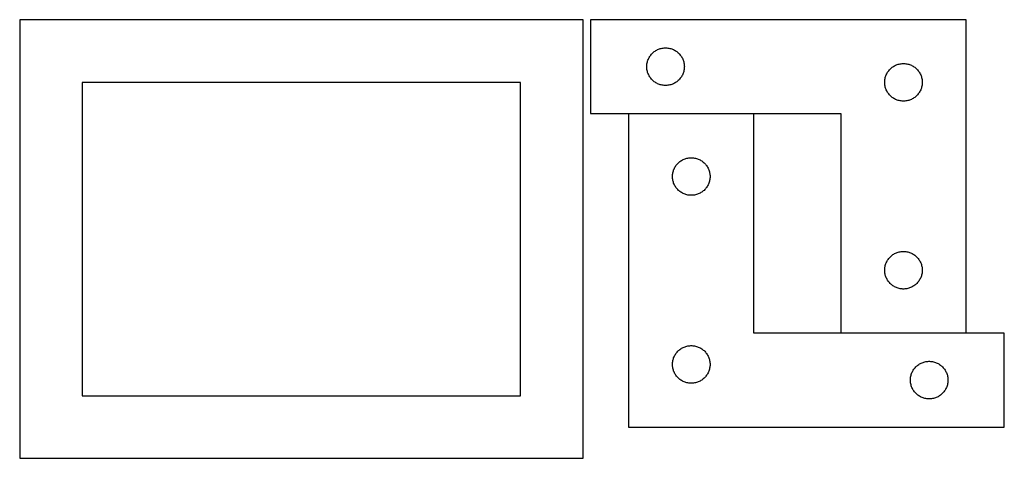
# Model space of a CAD drawing. Header units: millimetres. Extents: x 7 to 1493, y 7 to 2993.
# Tile 15 of 15: x 707 to 1493, y 2642 to 2992. Entities that reach past the tile are written whole.
import ezdxf

# ---------------------------------------------------------------- set-up
doc = ezdxf.new("R2010")
doc.units = ezdxf.units.MM
doc.layers.add('CUT', color=7, linetype='CONTINUOUS', true_color=0x000000)

msp = doc.modelspace()

# ---------------------------------------------------------------- linework, layer by layer
at = {"layer": 'CUT'}
for p, q in [((1157.168045, 2991.990768), (707.168045, 2991.990768)), ((707.168045, 2991.990768), (707.168045, 2641.990768)), ((1157.168045, 2641.990768), (1157.168045, 2991.990768)), ((1462.921426, 2992.140204), (1162.921426, 2992.140204)), ((1162.921426, 2992.140204), (1162.921426, 2917.140204)), ((1462.921426, 2742.140204), (1462.921426, 2992.140204)), ((1211.159629, 2963.949347), (1211.654448, 2964.542486)), ((1211.654448, 2964.542486), (1212.179144, 2965.109367)), ((1212.179144, 2965.109367), (1212.732326, 2965.648485)), ((1212.732326, 2965.648485), (1213.312529, 2966.158411)), ((1213.312529, 2966.158411), (1213.918212, 2966.637793)), ((1213.918212, 2966.637793), (1214.547771, 2967.08536)), ((1214.547771, 2967.08536), (1215.199534, 2967.499924)), ((1215.199534, 2967.499924), (1215.871775, 2967.880386)), ((1215.871775, 2967.880386), (1216.562711, 2968.225738)), ((1216.562711, 2968.225738), (1217.270508, 2968.535064)), ((1217.270508, 2968.535064), (1217.993291, 2968.807543)), ((1217.993291, 2968.807543), (1218.729142, 2969.042452)), ((1218.729142, 2969.042452), (1219.47611, 2969.23917)), ((1219.47611, 2969.23917), (1220.232215, 2969.397174)), ((1220.232215, 2969.397174), (1220.995451, 2969.516044)), ((1220.995451, 2969.516044), (1221.763795, 2969.595467)), ((1221.763795, 2969.595467), (1222.535208, 2969.635231)), ((1222.535208, 2969.635231), (1223.307645, 2969.635231)), ((1223.307645, 2969.635231), (1224.079058, 2969.595467)), ((1224.079058, 2969.595467), (1224.847402, 2969.516044)), ((1224.847402, 2969.516044), (1225.610638, 2969.397174)), ((1225.610638, 2969.397174), (1226.366743, 2969.23917)), ((1226.366743, 2969.23917), (1227.113711, 2969.042452)), ((1227.113711, 2969.042452), (1227.849562, 2968.807543)), ((1227.849562, 2968.807543), (1228.572345, 2968.535064)), ((1228.572345, 2968.535064), (1229.280142, 2968.225738)), ((1229.280142, 2968.225738), (1229.971078, 2967.880386)), ((1229.971078, 2967.880386), (1230.643319, 2967.499924)), ((1230.643319, 2967.499924), (1231.295082, 2967.08536)), ((1231.295082, 2967.08536), (1231.924641, 2966.637793)), ((1231.924641, 2966.637793), (1232.530324, 2966.158411)), ((1232.530324, 2966.158411), (1233.110527, 2965.648485)), ((1233.110527, 2965.648485), (1233.663709, 2965.109367)), ((1233.663709, 2965.109367), (1234.188405, 2964.542486)), ((1234.188405, 2964.542486), (1234.683224, 2963.949347)), ((1208.000928, 2956.182519), (1208.100108, 2956.948563)), ((1208.100108, 2956.948563), (1208.238591, 2957.708485)), ((1208.238591, 2957.708485), (1208.416011, 2958.460271)), ((1208.416011, 2958.460271), (1208.631896, 2959.201927)), ((1208.631896, 2959.201927), (1208.885674, 2959.931486)), ((1208.885674, 2959.931486), (1209.176673, 2960.647013)), ((1209.176673, 2960.647013), (1209.50412, 2961.346611)), ((1209.50412, 2961.346611), (1209.867148, 2962.028425)), ((1209.867148, 2962.028425), (1210.264793, 2962.690647)), ((1210.264793, 2962.690647), (1210.696001, 2963.331521)), ((1210.696001, 2963.331521), (1211.159629, 2963.949347)), ((1234.683224, 2963.949347), (1235.146852, 2963.331521)), ((1235.146852, 2963.331521), (1235.57806, 2962.690647)), ((1235.57806, 2962.690647), (1235.975705, 2962.028425)), ((1235.975705, 2962.028425), (1236.338733, 2961.346611)), ((1236.338733, 2961.346611), (1236.66618, 2960.647013)), ((1236.66618, 2960.647013), (1236.957179, 2959.931486)), ((1236.957179, 2959.931486), (1237.210957, 2959.201927)), ((1237.210957, 2959.201927), (1237.426842, 2958.460271)), ((1237.426842, 2958.460271), (1237.604262, 2957.708485)), ((1237.604262, 2957.708485), (1237.742745, 2956.948563)), ((1237.742745, 2956.948563), (1237.841925, 2956.182519)), ((1407.993291, 2956.307543), (1408.729142, 2956.542452)), ((1408.729142, 2956.542452), (1409.47611, 2956.73917)), ((1409.47611, 2956.73917), (1410.232215, 2956.897174)), ((1410.232215, 2956.897174), (1410.995451, 2957.016044)), ((1410.995451, 2957.016044), (1411.763795, 2957.095467)), ((1411.763795, 2957.095467), (1412.535208, 2957.135231)), ((1412.535208, 2957.135231), (1413.307645, 2957.135231)), ((1413.307645, 2957.135231), (1414.079058, 2957.095467)), ((1414.079058, 2957.095467), (1414.847402, 2957.016044)), ((1414.847402, 2957.016044), (1415.610638, 2956.897174)), ((1415.610638, 2956.897174), (1416.366743, 2956.73917)), ((1416.366743, 2956.73917), (1417.113711, 2956.542452)), ((1417.113711, 2956.542452), (1417.849562, 2956.307543)), ((1207.921426, 2954.640204), (1207.941315, 2955.412386)), ((1207.941315, 2953.868023), (1207.921426, 2954.640204)), ((1207.941315, 2955.412386), (1208.000928, 2956.182519)), ((1208.000928, 2953.097889), (1207.941315, 2953.868023)), ((1208.100108, 2952.331846), (1208.000928, 2953.097889)), ((1208.238591, 2951.571923), (1208.100108, 2952.331846)), ((1208.416011, 2950.820138), (1208.238591, 2951.571923)), ((1208.631896, 2950.078482), (1208.416011, 2950.820138)), ((1208.885674, 2949.348923), (1208.631896, 2950.078482)), ((1209.176673, 2948.633396), (1208.885674, 2949.348923)), ((1209.50412, 2947.933797), (1209.176673, 2948.633396)), ((1236.66618, 2948.633396), (1236.338733, 2947.933797)), ((1236.957179, 2949.348923), (1236.66618, 2948.633396)), ((1237.210957, 2950.078482), (1236.957179, 2949.348923)), ((1237.426842, 2950.820138), (1237.210957, 2950.078482)), ((1237.604262, 2951.571923), (1237.426842, 2950.820138)), ((1237.742745, 2952.331846), (1237.604262, 2951.571923)), ((1237.841925, 2953.097889), (1237.742745, 2952.331846)), ((1237.841925, 2956.182519), (1237.901538, 2955.412386)), ((1237.901538, 2953.868023), (1237.841925, 2953.097889)), ((1237.901538, 2955.412386), (1237.921426, 2954.640204)), ((1237.921426, 2954.640204), (1237.901538, 2953.868023)), ((1399.176673, 2948.147013), (1399.50412, 2948.846611)), ((1399.50412, 2948.846611), (1399.867148, 2949.528425)), ((1399.867148, 2949.528425), (1400.264793, 2950.190647)), ((1400.264793, 2950.190647), (1400.696001, 2950.831521)), ((1400.696001, 2950.831521), (1401.159629, 2951.449347)), ((1401.159629, 2951.449347), (1401.654448, 2952.042486)), ((1401.654448, 2952.042486), (1402.179144, 2952.609367)), ((1402.179144, 2952.609367), (1402.732326, 2953.148485)), ((1402.732326, 2953.148485), (1403.312529, 2953.658411)), ((1403.312529, 2953.658411), (1403.918212, 2954.137793)), ((1403.918212, 2954.137793), (1404.547771, 2954.58536)), ((1404.547771, 2954.58536), (1405.199534, 2954.999924)), ((1405.199534, 2954.999924), (1405.871775, 2955.380386)), ((1405.871775, 2955.380386), (1406.562711, 2955.725738)), ((1406.562711, 2955.725738), (1407.270508, 2956.035064)), ((1407.270508, 2956.035064), (1407.993291, 2956.307543)), ((1417.849562, 2956.307543), (1418.572345, 2956.035064)), ((1418.572345, 2956.035064), (1419.280142, 2955.725738)), ((1419.280142, 2955.725738), (1419.971078, 2955.380386)), ((1419.971078, 2955.380386), (1420.643319, 2954.999924)), ((1420.643319, 2954.999924), (1421.295082, 2954.58536)), ((1421.295082, 2954.58536), (1421.924641, 2954.137793)), ((1421.924641, 2954.137793), (1422.530324, 2953.658411)), ((1422.530324, 2953.658411), (1423.110527, 2953.148485)), ((1423.110527, 2953.148485), (1423.663709, 2952.609367)), ((1423.663709, 2952.609367), (1424.188405, 2952.042486)), ((1424.188405, 2952.042486), (1424.683224, 2951.449347)), ((1424.683224, 2951.449347), (1425.146852, 2950.831521)), ((1425.146852, 2950.831521), (1425.57806, 2950.190647)), ((1425.57806, 2950.190647), (1425.975705, 2949.528425)), ((1425.975705, 2949.528425), (1426.338733, 2948.846611)), ((1426.338733, 2948.846611), (1426.66618, 2948.147013)), ((1107.168045, 2941.990768), (757.168045, 2941.990768)), ((757.168045, 2941.990768), (757.168045, 2691.990768)), ((1107.168045, 2691.990768), (1107.168045, 2941.990768)), ((1209.867148, 2947.251983), (1209.50412, 2947.933797)), ((1210.264793, 2946.589761), (1209.867148, 2947.251983)), ((1210.696001, 2945.948888), (1210.264793, 2946.589761)), ((1211.159629, 2945.331062), (1210.696001, 2945.948888)), ((1211.654448, 2944.737923), (1211.159629, 2945.331062)), ((1212.179144, 2944.171042), (1211.654448, 2944.737923)), ((1212.732326, 2943.631924), (1212.179144, 2944.171042)), ((1213.312529, 2943.121998), (1212.732326, 2943.631924)), ((1213.918212, 2942.642616), (1213.312529, 2943.121998)), ((1214.547771, 2942.195049), (1213.918212, 2942.642616)), ((1215.199534, 2941.780485), (1214.547771, 2942.195049)), ((1215.871775, 2941.400022), (1215.199534, 2941.780485)), ((1216.562711, 2941.05467), (1215.871775, 2941.400022)), ((1217.270508, 2940.745345), (1216.562711, 2941.05467)), ((1217.993291, 2940.472866), (1217.270508, 2940.745345)), ((1228.572345, 2940.745345), (1227.849562, 2940.472866)), ((1229.280142, 2941.05467), (1228.572345, 2940.745345)), ((1229.971078, 2941.400022), (1229.280142, 2941.05467)), ((1230.643319, 2941.780485), (1229.971078, 2941.400022)), ((1231.295082, 2942.195049), (1230.643319, 2941.780485)), ((1231.924641, 2942.642616), (1231.295082, 2942.195049)), ((1232.530324, 2943.121998), (1231.924641, 2942.642616)), ((1233.110527, 2943.631924), (1232.530324, 2943.121998)), ((1233.663709, 2944.171042), (1233.110527, 2943.631924)), ((1234.188405, 2944.737923), (1233.663709, 2944.171042)), ((1234.683224, 2945.331062), (1234.188405, 2944.737923)), ((1235.146852, 2945.948888), (1234.683224, 2945.331062)), ((1235.57806, 2946.589761), (1235.146852, 2945.948888)), ((1235.975705, 2947.251983), (1235.57806, 2946.589761)), ((1236.338733, 2947.933797), (1235.975705, 2947.251983)), ((1397.921426, 2942.140204), (1397.941315, 2942.912386)), ((1397.941315, 2941.368023), (1397.921426, 2942.140204)), ((1397.941315, 2942.912386), (1398.000928, 2943.682519)), ((1398.000928, 2940.597889), (1397.941315, 2941.368023)), ((1398.000928, 2943.682519), (1398.100108, 2944.448563)), ((1398.100108, 2944.448563), (1398.238591, 2945.208485)), ((1398.238591, 2945.208485), (1398.416011, 2945.960271)), ((1398.416011, 2945.960271), (1398.631896, 2946.701927)), ((1398.631896, 2946.701927), (1398.885674, 2947.431486)), ((1398.885674, 2947.431486), (1399.176673, 2948.147013)), ((1426.66618, 2948.147013), (1426.957179, 2947.431486)), ((1426.957179, 2947.431486), (1427.210957, 2946.701927)), ((1427.210957, 2946.701927), (1427.426842, 2945.960271)), ((1427.426842, 2945.960271), (1427.604262, 2945.208485)), ((1427.604262, 2945.208485), (1427.742745, 2944.448563)), ((1427.742745, 2944.448563), (1427.841925, 2943.682519)), ((1427.841925, 2943.682519), (1427.901538, 2942.912386)), ((1427.901538, 2941.368023), (1427.841925, 2940.597889)), ((1427.901538, 2942.912386), (1427.921426, 2942.140204)), ((1427.921426, 2942.140204), (1427.901538, 2941.368023)), ((1218.729142, 2940.237956), (1217.993291, 2940.472866)), ((1219.47611, 2940.041239), (1218.729142, 2940.237956)), ((1220.232215, 2939.883235), (1219.47611, 2940.041239)), ((1220.995451, 2939.764364), (1220.232215, 2939.883235)), ((1221.763795, 2939.684941), (1220.995451, 2939.764364)), ((1222.535208, 2939.645177), (1221.763795, 2939.684941)), ((1223.307645, 2939.645177), (1222.535208, 2939.645177)), ((1224.079058, 2939.684941), (1223.307645, 2939.645177)), ((1224.847402, 2939.764364), (1224.079058, 2939.684941)), ((1225.610638, 2939.883235), (1224.847402, 2939.764364)), ((1226.366743, 2940.041239), (1225.610638, 2939.883235)), ((1227.113711, 2940.237956), (1226.366743, 2940.041239)), ((1227.849562, 2940.472866), (1227.113711, 2940.237956)), ((1398.100108, 2939.831846), (1398.000928, 2940.597889)), ((1398.238591, 2939.071923), (1398.100108, 2939.831846)), ((1398.416011, 2938.320138), (1398.238591, 2939.071923)), ((1398.631896, 2937.578482), (1398.416011, 2938.320138)), ((1398.885674, 2936.848923), (1398.631896, 2937.578482)), ((1399.176673, 2936.133396), (1398.885674, 2936.848923)), ((1399.50412, 2935.433797), (1399.176673, 2936.133396)), ((1399.867148, 2934.751983), (1399.50412, 2935.433797)), ((1400.264793, 2934.089761), (1399.867148, 2934.751983)), ((1400.696001, 2933.448888), (1400.264793, 2934.089761)), ((1401.159629, 2932.831062), (1400.696001, 2933.448888)), ((1401.654448, 2932.237923), (1401.159629, 2932.831062)), ((1424.683224, 2932.831062), (1424.188405, 2932.237923)), ((1425.146852, 2933.448888), (1424.683224, 2932.831062)), ((1425.57806, 2934.089761), (1425.146852, 2933.448888)), ((1425.975705, 2934.751983), (1425.57806, 2934.089761)), ((1426.338733, 2935.433797), (1425.975705, 2934.751983)), ((1426.66618, 2936.133396), (1426.338733, 2935.433797)), ((1426.957179, 2936.848923), (1426.66618, 2936.133396)), ((1427.210957, 2937.578482), (1426.957179, 2936.848923)), ((1427.426842, 2938.320138), (1427.210957, 2937.578482)), ((1427.604262, 2939.071923), (1427.426842, 2938.320138)), ((1427.742745, 2939.831846), (1427.604262, 2939.071923)), ((1427.841925, 2940.597889), (1427.742745, 2939.831846)), ((1402.179144, 2931.671042), (1401.654448, 2932.237923)), ((1402.732326, 2931.131924), (1402.179144, 2931.671042)), ((1403.312529, 2930.621998), (1402.732326, 2931.131924)), ((1403.918212, 2930.142616), (1403.312529, 2930.621998)), ((1404.547771, 2929.695049), (1403.918212, 2930.142616)), ((1405.199534, 2929.280485), (1404.547771, 2929.695049)), ((1405.871775, 2928.900022), (1405.199534, 2929.280485)), ((1406.562711, 2928.55467), (1405.871775, 2928.900022)), ((1407.270508, 2928.245345), (1406.562711, 2928.55467)), ((1407.993291, 2927.972866), (1407.270508, 2928.245345)), ((1408.729142, 2927.737956), (1407.993291, 2927.972866)), ((1409.47611, 2927.541239), (1408.729142, 2927.737956)), ((1410.232215, 2927.383235), (1409.47611, 2927.541239)), ((1410.995451, 2927.264364), (1410.232215, 2927.383235)), ((1411.763795, 2927.184941), (1410.995451, 2927.264364)), ((1412.535208, 2927.145177), (1411.763795, 2927.184941)), ((1413.307645, 2927.145177), (1412.535208, 2927.145177)), ((1414.079058, 2927.184941), (1413.307645, 2927.145177)), ((1414.847402, 2927.264364), (1414.079058, 2927.184941)), ((1415.610638, 2927.383235), (1414.847402, 2927.264364)), ((1416.366743, 2927.541239), (1415.610638, 2927.383235)), ((1417.113711, 2927.737956), (1416.366743, 2927.541239)), ((1417.849562, 2927.972866), (1417.113711, 2927.737956)), ((1418.572345, 2928.245345), (1417.849562, 2927.972866)), ((1419.280142, 2928.55467), (1418.572345, 2928.245345)), ((1419.971078, 2928.900022), (1419.280142, 2928.55467)), ((1420.643319, 2929.280485), (1419.971078, 2928.900022)), ((1421.295082, 2929.695049), (1420.643319, 2929.280485)), ((1421.924641, 2930.142616), (1421.295082, 2929.695049)), ((1422.530324, 2930.621998), (1421.924641, 2930.142616)), ((1423.110527, 2931.131924), (1422.530324, 2930.621998)), ((1423.663709, 2931.671042), (1423.110527, 2931.131924)), ((1424.188405, 2932.237923), (1423.663709, 2931.671042)), ((1162.921426, 2917.140204), (1362.921426, 2917.140204)), ((1362.921426, 2917.140204), (1362.921426, 2742.140204)), ((1293.438186, 2916.923157), (1193.438186, 2916.923157)), ((1193.438186, 2916.923157), (1193.438186, 2666.923157)), ((1293.438186, 2741.923157), (1293.438186, 2916.923157)), ((1232.695903, 2877.39232), (1233.249086, 2877.931438)), ((1233.249086, 2877.931438), (1233.829288, 2878.441364)), ((1233.829288, 2878.441364), (1234.434972, 2878.920746)), ((1234.434972, 2878.920746), (1235.06453, 2879.368313)), ((1235.06453, 2879.368313), (1235.716294, 2879.782877)), ((1235.716294, 2879.782877), (1236.388535, 2880.163339)), ((1236.388535, 2880.163339), (1237.07947, 2880.508691)), ((1237.07947, 2880.508691), (1237.787267, 2880.818017)), ((1237.787267, 2880.818017), (1238.51005, 2881.090496)), ((1238.51005, 2881.090496), (1239.245901, 2881.325406)), ((1239.245901, 2881.325406), (1239.99287, 2881.522123)), ((1239.99287, 2881.522123), (1240.748974, 2881.680127)), ((1240.748974, 2881.680127), (1241.51221, 2881.798998)), ((1241.51221, 2881.798998), (1242.280554, 2881.87842)), ((1242.280554, 2881.87842), (1243.051967, 2881.918184)), ((1243.051967, 2881.918184), (1243.824404, 2881.918184)), ((1243.824404, 2881.918184), (1244.595818, 2881.87842)), ((1244.595818, 2881.87842), (1245.364161, 2881.798998)), ((1245.364161, 2881.798998), (1246.127397, 2881.680127)), ((1246.127397, 2881.680127), (1246.883502, 2881.522123)), ((1246.883502, 2881.522123), (1247.63047, 2881.325406)), ((1247.63047, 2881.325406), (1248.366321, 2881.090496)), ((1248.366321, 2881.090496), (1249.089104, 2880.818017)), ((1249.089104, 2880.818017), (1249.796902, 2880.508691)), ((1249.796902, 2880.508691), (1250.487837, 2880.163339)), ((1250.487837, 2880.163339), (1251.160078, 2879.782877)), ((1251.160078, 2879.782877), (1251.811842, 2879.368313)), ((1251.811842, 2879.368313), (1252.4414, 2878.920746)), ((1252.4414, 2878.920746), (1253.047083, 2878.441364)), ((1253.047083, 2878.441364), (1253.627286, 2877.931438)), ((1253.627286, 2877.931438), (1254.180469, 2877.39232)), ((1228.616867, 2869.231516), (1228.75535, 2869.991438)), ((1228.75535, 2869.991438), (1228.93277, 2870.743224)), ((1228.93277, 2870.743224), (1229.148655, 2871.48488)), ((1229.148655, 2871.48488), (1229.402433, 2872.214439)), ((1229.402433, 2872.214439), (1229.693432, 2872.929966)), ((1229.693432, 2872.929966), (1230.02088, 2873.629564)), ((1230.02088, 2873.629564), (1230.383907, 2874.311378)), ((1230.383907, 2874.311378), (1230.781552, 2874.9736)), ((1230.781552, 2874.9736), (1231.212761, 2875.614474)), ((1231.212761, 2875.614474), (1231.676389, 2876.2323)), ((1231.676389, 2876.2323), (1232.171207, 2876.825439)), ((1232.171207, 2876.825439), (1232.695903, 2877.39232)), ((1254.180469, 2877.39232), (1254.705165, 2876.825439)), ((1254.705165, 2876.825439), (1255.199983, 2876.2323)), ((1255.199983, 2876.2323), (1255.663611, 2875.614474)), ((1255.663611, 2875.614474), (1256.094819, 2874.9736)), ((1256.094819, 2874.9736), (1256.492464, 2874.311378)), ((1256.492464, 2874.311378), (1256.855492, 2873.629564)), ((1256.855492, 2873.629564), (1257.182939, 2872.929966)), ((1257.182939, 2872.929966), (1257.473938, 2872.214439)), ((1257.473938, 2872.214439), (1257.727716, 2871.48488)), ((1257.727716, 2871.48488), (1257.943602, 2870.743224)), ((1257.943602, 2870.743224), (1258.121021, 2869.991438)), ((1258.121021, 2869.991438), (1258.259504, 2869.231516)), ((1228.438186, 2866.923157), (1228.458074, 2867.695339)), ((1228.458074, 2866.150976), (1228.438186, 2866.923157)), ((1228.458074, 2867.695339), (1228.517688, 2868.465472)), ((1228.517688, 2865.380843), (1228.458074, 2866.150976)), ((1228.517688, 2868.465472), (1228.616867, 2869.231516)), ((1228.616867, 2864.614799), (1228.517688, 2865.380843)), ((1228.75535, 2863.854876), (1228.616867, 2864.614799)), ((1228.93277, 2863.103091), (1228.75535, 2863.854876)), ((1229.148655, 2862.361435), (1228.93277, 2863.103091)), ((1229.402433, 2861.631876), (1229.148655, 2862.361435)), ((1257.727716, 2862.361435), (1257.473938, 2861.631876)), ((1257.943602, 2863.103091), (1257.727716, 2862.361435)), ((1258.121021, 2863.854876), (1257.943602, 2863.103091)), ((1258.259504, 2864.614799), (1258.121021, 2863.854876)), ((1258.259504, 2869.231516), (1258.358684, 2868.465472)), ((1258.358684, 2865.380843), (1258.259504, 2864.614799)), ((1258.358684, 2868.465472), (1258.418297, 2867.695339)), ((1258.418297, 2866.150976), (1258.358684, 2865.380843)), ((1258.418297, 2867.695339), (1258.438186, 2866.923157)), ((1258.438186, 2866.923157), (1258.418297, 2866.150976)), ((1229.693432, 2860.916349), (1229.402433, 2861.631876)), ((1230.02088, 2860.216751), (1229.693432, 2860.916349)), ((1230.383907, 2859.534936), (1230.02088, 2860.216751)), ((1230.781552, 2858.872715), (1230.383907, 2859.534936)), ((1231.212761, 2858.231841), (1230.781552, 2858.872715)), ((1231.676389, 2857.614015), (1231.212761, 2858.231841)), ((1232.171207, 2857.020876), (1231.676389, 2857.614015)), ((1232.695903, 2856.453995), (1232.171207, 2857.020876)), ((1233.249086, 2855.914877), (1232.695903, 2856.453995)), ((1233.829288, 2855.404951), (1233.249086, 2855.914877)), ((1234.434972, 2854.925569), (1233.829288, 2855.404951)), ((1235.06453, 2854.478002), (1234.434972, 2854.925569)), ((1235.716294, 2854.063438), (1235.06453, 2854.478002)), ((1251.811842, 2854.478002), (1251.160078, 2854.063438)), ((1252.4414, 2854.925569), (1251.811842, 2854.478002)), ((1253.047083, 2855.404951), (1252.4414, 2854.925569)), ((1253.627286, 2855.914877), (1253.047083, 2855.404951)), ((1254.180469, 2856.453995), (1253.627286, 2855.914877)), ((1254.705165, 2857.020876), (1254.180469, 2856.453995)), ((1255.199983, 2857.614015), (1254.705165, 2857.020876)), ((1255.663611, 2858.231841), (1255.199983, 2857.614015)), ((1256.094819, 2858.872715), (1255.663611, 2858.231841)), ((1256.492464, 2859.534936), (1256.094819, 2858.872715)), ((1256.855492, 2860.216751), (1256.492464, 2859.534936)), ((1257.182939, 2860.916349), (1256.855492, 2860.216751)), ((1257.473938, 2861.631876), (1257.182939, 2860.916349)), ((1236.388535, 2853.682975), (1235.716294, 2854.063438)), ((1237.07947, 2853.337624), (1236.388535, 2853.682975)), ((1237.787267, 2853.028298), (1237.07947, 2853.337624)), ((1238.51005, 2852.755819), (1237.787267, 2853.028298)), ((1239.245901, 2852.520909), (1238.51005, 2852.755819)), ((1239.99287, 2852.324192), (1239.245901, 2852.520909)), ((1240.748974, 2852.166188), (1239.99287, 2852.324192)), ((1241.51221, 2852.047317), (1240.748974, 2852.166188)), ((1242.280554, 2851.967895), (1241.51221, 2852.047317)), ((1243.051967, 2851.92813), (1242.280554, 2851.967895)), ((1243.824404, 2851.92813), (1243.051967, 2851.92813)), ((1244.595818, 2851.967895), (1243.824404, 2851.92813)), ((1245.364161, 2852.047317), (1244.595818, 2851.967895)), ((1246.127397, 2852.166188), (1245.364161, 2852.047317)), ((1246.883502, 2852.324192), (1246.127397, 2852.166188)), ((1247.63047, 2852.520909), (1246.883502, 2852.324192)), ((1248.366321, 2852.755819), (1247.63047, 2852.520909)), ((1249.089104, 2853.028298), (1248.366321, 2852.755819)), ((1249.796902, 2853.337624), (1249.089104, 2853.028298)), ((1250.487837, 2853.682975), (1249.796902, 2853.337624)), ((1251.160078, 2854.063438), (1250.487837, 2853.682975)), ((1410.232215, 2806.897174), (1410.995451, 2807.016044)), ((1410.995451, 2807.016044), (1411.763795, 2807.095467)), ((1411.763795, 2807.095467), (1412.535208, 2807.135231)), ((1412.535208, 2807.135231), (1413.307645, 2807.135231)), ((1413.307645, 2807.135231), (1414.079058, 2807.095467)), ((1414.079058, 2807.095467), (1414.847402, 2807.016044)), ((1414.847402, 2807.016044), (1415.610638, 2806.897174)), ((1399.50412, 2798.846611), (1399.867148, 2799.528425)), ((1399.867148, 2799.528425), (1400.264793, 2800.190647)), ((1400.264793, 2800.190647), (1400.696001, 2800.831521)), ((1400.696001, 2800.831521), (1401.159629, 2801.449347)), ((1401.159629, 2801.449347), (1401.654448, 2802.042486)), ((1401.654448, 2802.042486), (1402.179144, 2802.609367)), ((1402.179144, 2802.609367), (1402.732326, 2803.148485)), ((1402.732326, 2803.148485), (1403.312529, 2803.658411)), ((1403.312529, 2803.658411), (1403.918212, 2804.137793)), ((1403.918212, 2804.137793), (1404.547771, 2804.58536)), ((1404.547771, 2804.58536), (1405.199534, 2804.999924)), ((1405.199534, 2804.999924), (1405.871775, 2805.380386)), ((1405.871775, 2805.380386), (1406.562711, 2805.725738)), ((1406.562711, 2805.725738), (1407.270508, 2806.035064)), ((1407.270508, 2806.035064), (1407.993291, 2806.307543)), ((1407.993291, 2806.307543), (1408.729142, 2806.542452)), ((1408.729142, 2806.542452), (1409.47611, 2806.73917)), ((1409.47611, 2806.73917), (1410.232215, 2806.897174)), ((1415.610638, 2806.897174), (1416.366743, 2806.73917)), ((1416.366743, 2806.73917), (1417.113711, 2806.542452)), ((1417.113711, 2806.542452), (1417.849562, 2806.307543)), ((1417.849562, 2806.307543), (1418.572345, 2806.035064)), ((1418.572345, 2806.035064), (1419.280142, 2805.725738)), ((1419.280142, 2805.725738), (1419.971078, 2805.380386)), ((1419.971078, 2805.380386), (1420.643319, 2804.999924)), ((1420.643319, 2804.999924), (1421.295082, 2804.58536)), ((1421.295082, 2804.58536), (1421.924641, 2804.137793)), ((1421.924641, 2804.137793), (1422.530324, 2803.658411)), ((1422.530324, 2803.658411), (1423.110527, 2803.148485)), ((1423.110527, 2803.148485), (1423.663709, 2802.609367)), ((1423.663709, 2802.609367), (1424.188405, 2802.042486)), ((1424.188405, 2802.042486), (1424.683224, 2801.449347)), ((1424.683224, 2801.449347), (1425.146852, 2800.831521)), ((1425.146852, 2800.831521), (1425.57806, 2800.190647)), ((1425.57806, 2800.190647), (1425.975705, 2799.528425)), ((1425.975705, 2799.528425), (1426.338733, 2798.846611)), ((1397.921426, 2792.140204), (1397.941315, 2792.912386)), ((1397.941315, 2791.368023), (1397.921426, 2792.140204)), ((1397.941315, 2792.912386), (1398.000928, 2793.682519)), ((1398.000928, 2790.597889), (1397.941315, 2791.368023)), ((1398.000928, 2793.682519), (1398.100108, 2794.448563)), ((1398.100108, 2794.448563), (1398.238591, 2795.208485)), ((1398.238591, 2795.208485), (1398.416011, 2795.960271)), ((1398.416011, 2795.960271), (1398.631896, 2796.701927)), ((1398.631896, 2796.701927), (1398.885674, 2797.431486)), ((1398.885674, 2797.431486), (1399.176673, 2798.147013)), ((1399.176673, 2798.147013), (1399.50412, 2798.846611)), ((1426.338733, 2798.846611), (1426.66618, 2798.147013)), ((1426.66618, 2798.147013), (1426.957179, 2797.431486)), ((1426.957179, 2797.431486), (1427.210957, 2796.701927)), ((1427.210957, 2796.701927), (1427.426842, 2795.960271)), ((1427.426842, 2795.960271), (1427.604262, 2795.208485)), ((1427.604262, 2795.208485), (1427.742745, 2794.448563)), ((1427.742745, 2794.448563), (1427.841925, 2793.682519)), ((1427.841925, 2793.682519), (1427.901538, 2792.912386)), ((1427.901538, 2791.368023), (1427.841925, 2790.597889)), ((1427.901538, 2792.912386), (1427.921426, 2792.140204)), ((1427.921426, 2792.140204), (1427.901538, 2791.368023)), ((1398.100108, 2789.831846), (1398.000928, 2790.597889)), ((1398.238591, 2789.071923), (1398.100108, 2789.831846)), ((1398.416011, 2788.320138), (1398.238591, 2789.071923)), ((1398.631896, 2787.578482), (1398.416011, 2788.320138)), ((1398.885674, 2786.848923), (1398.631896, 2787.578482)), ((1399.176673, 2786.133396), (1398.885674, 2786.848923)), ((1399.50412, 2785.433797), (1399.176673, 2786.133396)), ((1399.867148, 2784.751983), (1399.50412, 2785.433797)), ((1400.264793, 2784.089761), (1399.867148, 2784.751983)), ((1400.696001, 2783.448888), (1400.264793, 2784.089761)), ((1401.159629, 2782.831062), (1400.696001, 2783.448888)), ((1425.146852, 2783.448888), (1424.683224, 2782.831062)), ((1425.57806, 2784.089761), (1425.146852, 2783.448888)), ((1425.975705, 2784.751983), (1425.57806, 2784.089761)), ((1426.338733, 2785.433797), (1425.975705, 2784.751983)), ((1426.66618, 2786.133396), (1426.338733, 2785.433797)), ((1426.957179, 2786.848923), (1426.66618, 2786.133396)), ((1427.210957, 2787.578482), (1426.957179, 2786.848923)), ((1427.426842, 2788.320138), (1427.210957, 2787.578482)), ((1427.604262, 2789.071923), (1427.426842, 2788.320138)), ((1427.742745, 2789.831846), (1427.604262, 2789.071923)), ((1427.841925, 2790.597889), (1427.742745, 2789.831846)), ((1401.654448, 2782.237923), (1401.159629, 2782.831062)), ((1402.179144, 2781.671042), (1401.654448, 2782.237923)), ((1402.732326, 2781.131924), (1402.179144, 2781.671042)), ((1403.312529, 2780.621998), (1402.732326, 2781.131924)), ((1403.918212, 2780.142616), (1403.312529, 2780.621998)), ((1404.547771, 2779.695049), (1403.918212, 2780.142616)), ((1405.199534, 2779.280485), (1404.547771, 2779.695049)), ((1405.871775, 2778.900022), (1405.199534, 2779.280485)), ((1406.562711, 2778.55467), (1405.871775, 2778.900022)), ((1407.270508, 2778.245345), (1406.562711, 2778.55467)), ((1407.993291, 2777.972866), (1407.270508, 2778.245345)), ((1408.729142, 2777.737956), (1407.993291, 2777.972866)), ((1409.47611, 2777.541239), (1408.729142, 2777.737956)), ((1410.232215, 2777.383235), (1409.47611, 2777.541239)), ((1410.995451, 2777.264364), (1410.232215, 2777.383235)), ((1411.763795, 2777.184941), (1410.995451, 2777.264364)), ((1412.535208, 2777.145177), (1411.763795, 2777.184941)), ((1413.307645, 2777.145177), (1412.535208, 2777.145177)), ((1414.079058, 2777.184941), (1413.307645, 2777.145177)), ((1414.847402, 2777.264364), (1414.079058, 2777.184941)), ((1415.610638, 2777.383235), (1414.847402, 2777.264364)), ((1416.366743, 2777.541239), (1415.610638, 2777.383235)), ((1417.113711, 2777.737956), (1416.366743, 2777.541239)), ((1417.849562, 2777.972866), (1417.113711, 2777.737956)), ((1418.572345, 2778.245345), (1417.849562, 2777.972866)), ((1419.280142, 2778.55467), (1418.572345, 2778.245345)), ((1419.971078, 2778.900022), (1419.280142, 2778.55467)), ((1420.643319, 2779.280485), (1419.971078, 2778.900022)), ((1421.295082, 2779.695049), (1420.643319, 2779.280485)), ((1421.924641, 2780.142616), (1421.295082, 2779.695049)), ((1422.530324, 2780.621998), (1421.924641, 2780.142616)), ((1423.110527, 2781.131924), (1422.530324, 2780.621998)), ((1423.663709, 2781.671042), (1423.110527, 2781.131924)), ((1424.188405, 2782.237923), (1423.663709, 2781.671042)), ((1424.683224, 2782.831062), (1424.188405, 2782.237923)), ((1493.438186, 2741.923157), (1293.438186, 2741.923157)), ((1362.921426, 2742.140204), (1462.921426, 2742.140204)), ((1493.438186, 2666.923157), (1493.438186, 2741.923157)), ((1233.249086, 2727.931438), (1233.829288, 2728.441364)), ((1233.829288, 2728.441364), (1234.434972, 2728.920746)), ((1234.434972, 2728.920746), (1235.06453, 2729.368313)), ((1235.06453, 2729.368313), (1235.716294, 2729.782877)), ((1235.716294, 2729.782877), (1236.388535, 2730.163339)), ((1236.388535, 2730.163339), (1237.07947, 2730.508691)), ((1237.07947, 2730.508691), (1237.787267, 2730.818017)), ((1237.787267, 2730.818017), (1238.51005, 2731.090496)), ((1238.51005, 2731.090496), (1239.245901, 2731.325406)), ((1239.245901, 2731.325406), (1239.99287, 2731.522123)), ((1239.99287, 2731.522123), (1240.748974, 2731.680127)), ((1240.748974, 2731.680127), (1241.51221, 2731.798998)), ((1241.51221, 2731.798998), (1242.280554, 2731.87842)), ((1242.280554, 2731.87842), (1243.051967, 2731.918184)), ((1243.051967, 2731.918184), (1243.824404, 2731.918184)), ((1243.824404, 2731.918184), (1244.595818, 2731.87842)), ((1244.595818, 2731.87842), (1245.364161, 2731.798998)), ((1245.364161, 2731.798998), (1246.127397, 2731.680127)), ((1246.127397, 2731.680127), (1246.883502, 2731.522123)), ((1246.883502, 2731.522123), (1247.63047, 2731.325406)), ((1247.63047, 2731.325406), (1248.366321, 2731.090496)), ((1248.366321, 2731.090496), (1249.089104, 2730.818017)), ((1249.089104, 2730.818017), (1249.796902, 2730.508691)), ((1249.796902, 2730.508691), (1250.487837, 2730.163339)), ((1250.487837, 2730.163339), (1251.160078, 2729.782877)), ((1251.160078, 2729.782877), (1251.811842, 2729.368313)), ((1251.811842, 2729.368313), (1252.4414, 2728.920746)), ((1252.4414, 2728.920746), (1253.047083, 2728.441364)), ((1253.047083, 2728.441364), (1253.627286, 2727.931438)), ((1228.75535, 2719.991438), (1228.93277, 2720.743224)), ((1228.93277, 2720.743224), (1229.148655, 2721.48488)), ((1229.148655, 2721.48488), (1229.402433, 2722.214439)), ((1229.402433, 2722.214439), (1229.693432, 2722.929966)), ((1229.693432, 2722.929966), (1230.02088, 2723.629564)), ((1230.02088, 2723.629564), (1230.383907, 2724.311378)), ((1230.383907, 2724.311378), (1230.781552, 2724.9736)), ((1230.781552, 2724.9736), (1231.212761, 2725.614474)), ((1231.212761, 2725.614474), (1231.676389, 2726.2323)), ((1231.676389, 2726.2323), (1232.171207, 2726.825439)), ((1232.171207, 2726.825439), (1232.695903, 2727.39232)), ((1232.695903, 2727.39232), (1233.249086, 2727.931438)), ((1253.627286, 2727.931438), (1254.180469, 2727.39232)), ((1254.180469, 2727.39232), (1254.705165, 2726.825439)), ((1254.705165, 2726.825439), (1255.199983, 2726.2323)), ((1255.199983, 2726.2323), (1255.663611, 2725.614474)), ((1255.663611, 2725.614474), (1256.094819, 2724.9736)), ((1256.094819, 2724.9736), (1256.492464, 2724.311378)), ((1256.492464, 2724.311378), (1256.855492, 2723.629564)), ((1256.855492, 2723.629564), (1257.182939, 2722.929966)), ((1257.182939, 2722.929966), (1257.473938, 2722.214439)), ((1257.473938, 2722.214439), (1257.727716, 2721.48488)), ((1257.727716, 2721.48488), (1257.943602, 2720.743224)), ((1257.943602, 2720.743224), (1258.121021, 2719.991438)), ((1228.438186, 2716.923157), (1228.458074, 2717.695339)), ((1228.458074, 2716.150976), (1228.438186, 2716.923157)), ((1228.458074, 2717.695339), (1228.517688, 2718.465472)), ((1228.517688, 2715.380843), (1228.458074, 2716.150976)), ((1228.517688, 2718.465472), (1228.616867, 2719.231516)), ((1228.616867, 2714.614799), (1228.517688, 2715.380843)), ((1228.616867, 2719.231516), (1228.75535, 2719.991438)), ((1228.75535, 2713.854876), (1228.616867, 2714.614799)), ((1228.93277, 2713.103091), (1228.75535, 2713.854876)), ((1229.148655, 2712.361435), (1228.93277, 2713.103091)), ((1257.943602, 2713.103091), (1257.727716, 2712.361435)), ((1258.121021, 2713.854876), (1257.943602, 2713.103091)), ((1258.121021, 2719.991438), (1258.259504, 2719.231516)), ((1258.259504, 2714.614799), (1258.121021, 2713.854876)), ((1258.259504, 2719.231516), (1258.358684, 2718.465472)), ((1258.358684, 2715.380843), (1258.259504, 2714.614799)), ((1258.358684, 2718.465472), (1258.418297, 2717.695339)), ((1258.418297, 2716.150976), (1258.358684, 2715.380843)), ((1258.418297, 2717.695339), (1258.438186, 2716.923157)), ((1258.438186, 2716.923157), (1258.418297, 2716.150976)), ((1420.781552, 2712.4736), (1421.212761, 2713.114474)), ((1421.212761, 2713.114474), (1421.676389, 2713.7323)), ((1421.676389, 2713.7323), (1422.171207, 2714.325439)), ((1422.171207, 2714.325439), (1422.695903, 2714.89232)), ((1422.695903, 2714.89232), (1423.249086, 2715.431438)), ((1423.249086, 2715.431438), (1423.829288, 2715.941364)), ((1423.829288, 2715.941364), (1424.434972, 2716.420746)), ((1424.434972, 2716.420746), (1425.06453, 2716.868313)), ((1425.06453, 2716.868313), (1425.716294, 2717.282877)), ((1425.716294, 2717.282877), (1426.388535, 2717.663339)), ((1426.388535, 2717.663339), (1427.07947, 2718.008691)), ((1427.07947, 2718.008691), (1427.787267, 2718.318017)), ((1427.787267, 2718.318017), (1428.51005, 2718.590496)), ((1428.51005, 2718.590496), (1429.245901, 2718.825406)), ((1429.245901, 2718.825406), (1429.99287, 2719.022123)), ((1429.99287, 2719.022123), (1430.748974, 2719.180127)), ((1430.748974, 2719.180127), (1431.51221, 2719.298998)), ((1431.51221, 2719.298998), (1432.280554, 2719.37842)), ((1432.280554, 2719.37842), (1433.051967, 2719.418184)), ((1433.051967, 2719.418184), (1433.824404, 2719.418184)), ((1433.824404, 2719.418184), (1434.595818, 2719.37842)), ((1434.595818, 2719.37842), (1435.364161, 2719.298998)), ((1435.364161, 2719.298998), (1436.127397, 2719.180127)), ((1436.127397, 2719.180127), (1436.883502, 2719.022123)), ((1436.883502, 2719.022123), (1437.63047, 2718.825406)), ((1437.63047, 2718.825406), (1438.366321, 2718.590496)), ((1438.366321, 2718.590496), (1439.089104, 2718.318017)), ((1439.089104, 2718.318017), (1439.796902, 2718.008691)), ((1439.796902, 2718.008691), (1440.487837, 2717.663339)), ((1440.487837, 2717.663339), (1441.160078, 2717.282877)), ((1441.160078, 2717.282877), (1441.811842, 2716.868313)), ((1441.811842, 2716.868313), (1442.4414, 2716.420746)), ((1442.4414, 2716.420746), (1443.047083, 2715.941364)), ((1443.047083, 2715.941364), (1443.627286, 2715.431438)), ((1443.627286, 2715.431438), (1444.180469, 2714.89232)), ((1444.180469, 2714.89232), (1444.705165, 2714.325439)), ((1444.705165, 2714.325439), (1445.199983, 2713.7323)), ((1445.199983, 2713.7323), (1445.663611, 2713.114474)), ((1445.663611, 2713.114474), (1446.094819, 2712.4736)), ((1229.402433, 2711.631876), (1229.148655, 2712.361435)), ((1229.693432, 2710.916349), (1229.402433, 2711.631876)), ((1230.02088, 2710.216751), (1229.693432, 2710.916349)), ((1230.383907, 2709.534936), (1230.02088, 2710.216751)), ((1230.781552, 2708.872715), (1230.383907, 2709.534936)), ((1231.212761, 2708.231841), (1230.781552, 2708.872715)), ((1231.676389, 2707.614015), (1231.212761, 2708.231841)), ((1232.171207, 2707.020876), (1231.676389, 2707.614015)), ((1232.695903, 2706.453995), (1232.171207, 2707.020876)), ((1233.249086, 2705.914877), (1232.695903, 2706.453995)), ((1233.829288, 2705.404951), (1233.249086, 2705.914877)), ((1234.434972, 2704.925569), (1233.829288, 2705.404951)), ((1235.06453, 2704.478002), (1234.434972, 2704.925569)), ((1252.4414, 2704.925569), (1251.811842, 2704.478002)), ((1253.047083, 2705.404951), (1252.4414, 2704.925569)), ((1253.627286, 2705.914877), (1253.047083, 2705.404951)), ((1254.180469, 2706.453995), (1253.627286, 2705.914877)), ((1254.705165, 2707.020876), (1254.180469, 2706.453995)), ((1255.199983, 2707.614015), (1254.705165, 2707.020876)), ((1255.663611, 2708.231841), (1255.199983, 2707.614015)), ((1256.094819, 2708.872715), (1255.663611, 2708.231841)), ((1256.492464, 2709.534936), (1256.094819, 2708.872715)), ((1256.855492, 2710.216751), (1256.492464, 2709.534936)), ((1257.182939, 2710.916349), (1256.855492, 2710.216751)), ((1257.473938, 2711.631876), (1257.182939, 2710.916349)), ((1257.727716, 2712.361435), (1257.473938, 2711.631876)), ((1418.438186, 2704.423157), (1418.458074, 2705.195339)), ((1418.458074, 2705.195339), (1418.517688, 2705.965472)), ((1418.517688, 2705.965472), (1418.616867, 2706.731516)), ((1418.616867, 2706.731516), (1418.75535, 2707.491438)), ((1418.75535, 2707.491438), (1418.93277, 2708.243224)), ((1418.93277, 2708.243224), (1419.148655, 2708.98488)), ((1419.148655, 2708.98488), (1419.402433, 2709.714439)), ((1419.402433, 2709.714439), (1419.693432, 2710.429966)), ((1419.693432, 2710.429966), (1420.02088, 2711.129564)), ((1420.02088, 2711.129564), (1420.383907, 2711.811378)), ((1420.383907, 2711.811378), (1420.781552, 2712.4736)), ((1446.094819, 2712.4736), (1446.492464, 2711.811378)), ((1446.492464, 2711.811378), (1446.855492, 2711.129564)), ((1446.855492, 2711.129564), (1447.182939, 2710.429966)), ((1447.182939, 2710.429966), (1447.473938, 2709.714439)), ((1447.473938, 2709.714439), (1447.727716, 2708.98488)), ((1447.727716, 2708.98488), (1447.943602, 2708.243224)), ((1447.943602, 2708.243224), (1448.121021, 2707.491438)), ((1448.121021, 2707.491438), (1448.259504, 2706.731516)), ((1448.259504, 2706.731516), (1448.358684, 2705.965472)), ((1448.358684, 2705.965472), (1448.418297, 2705.195339)), ((1448.418297, 2705.195339), (1448.438186, 2704.423157)), ((1235.716294, 2704.063438), (1235.06453, 2704.478002)), ((1236.388535, 2703.682975), (1235.716294, 2704.063438)), ((1237.07947, 2703.337624), (1236.388535, 2703.682975)), ((1237.787267, 2703.028298), (1237.07947, 2703.337624)), ((1238.51005, 2702.755819), (1237.787267, 2703.028298)), ((1239.245901, 2702.520909), (1238.51005, 2702.755819)), ((1239.99287, 2702.324192), (1239.245901, 2702.520909)), ((1240.748974, 2702.166188), (1239.99287, 2702.324192)), ((1241.51221, 2702.047317), (1240.748974, 2702.166188)), ((1242.280554, 2701.967895), (1241.51221, 2702.047317)), ((1243.051967, 2701.92813), (1242.280554, 2701.967895)), ((1243.824404, 2701.92813), (1243.051967, 2701.92813)), ((1244.595818, 2701.967895), (1243.824404, 2701.92813)), ((1245.364161, 2702.047317), (1244.595818, 2701.967895)), ((1246.127397, 2702.166188), (1245.364161, 2702.047317)), ((1246.883502, 2702.324192), (1246.127397, 2702.166188)), ((1247.63047, 2702.520909), (1246.883502, 2702.324192)), ((1248.366321, 2702.755819), (1247.63047, 2702.520909)), ((1249.089104, 2703.028298), (1248.366321, 2702.755819)), ((1249.796902, 2703.337624), (1249.089104, 2703.028298)), ((1250.487837, 2703.682975), (1249.796902, 2703.337624)), ((1251.160078, 2704.063438), (1250.487837, 2703.682975)), ((1251.811842, 2704.478002), (1251.160078, 2704.063438)), ((1418.458074, 2703.650976), (1418.438186, 2704.423157)), ((1418.517688, 2702.880843), (1418.458074, 2703.650976)), ((1418.616867, 2702.114799), (1418.517688, 2702.880843)), ((1418.75535, 2701.354876), (1418.616867, 2702.114799)), ((1418.93277, 2700.603091), (1418.75535, 2701.354876)), ((1419.148655, 2699.861435), (1418.93277, 2700.603091)), ((1419.402433, 2699.131876), (1419.148655, 2699.861435)), ((1419.693432, 2698.416349), (1419.402433, 2699.131876)), ((1420.02088, 2697.716751), (1419.693432, 2698.416349)), ((1420.383907, 2697.034936), (1420.02088, 2697.716751)), ((1420.781552, 2696.372715), (1420.383907, 2697.034936)), ((1446.492464, 2697.034936), (1446.094819, 2696.372715)), ((1446.855492, 2697.716751), (1446.492464, 2697.034936)), ((1447.182939, 2698.416349), (1446.855492, 2697.716751)), ((1447.473938, 2699.131876), (1447.182939, 2698.416349)), ((1447.727716, 2699.861435), (1447.473938, 2699.131876)), ((1447.943602, 2700.603091), (1447.727716, 2699.861435)), ((1448.121021, 2701.354876), (1447.943602, 2700.603091)), ((1448.259504, 2702.114799), (1448.121021, 2701.354876)), ((1448.358684, 2702.880843), (1448.259504, 2702.114799)), ((1448.418297, 2703.650976), (1448.358684, 2702.880843)), ((1448.438186, 2704.423157), (1448.418297, 2703.650976)), ((757.168045, 2691.990768), (1107.168045, 2691.990768)), ((1421.212761, 2695.731841), (1420.781552, 2696.372715)), ((1421.676389, 2695.114015), (1421.212761, 2695.731841)), ((1422.171207, 2694.520876), (1421.676389, 2695.114015)), ((1422.695903, 2693.953995), (1422.171207, 2694.520876)), ((1423.249086, 2693.414877), (1422.695903, 2693.953995)), ((1423.829288, 2692.904951), (1423.249086, 2693.414877)), ((1424.434972, 2692.425569), (1423.829288, 2692.904951)), ((1425.06453, 2691.978002), (1424.434972, 2692.425569)), ((1425.716294, 2691.563438), (1425.06453, 2691.978002)), ((1426.388535, 2691.182975), (1425.716294, 2691.563438)), ((1427.07947, 2690.837624), (1426.388535, 2691.182975)), ((1427.787267, 2690.528298), (1427.07947, 2690.837624)), ((1428.51005, 2690.255819), (1427.787267, 2690.528298)), ((1429.245901, 2690.020909), (1428.51005, 2690.255819)), ((1429.99287, 2689.824192), (1429.245901, 2690.020909)), ((1430.748974, 2689.666188), (1429.99287, 2689.824192)), ((1431.51221, 2689.547317), (1430.748974, 2689.666188)), ((1432.280554, 2689.467895), (1431.51221, 2689.547317)), ((1433.051967, 2689.42813), (1432.280554, 2689.467895)), ((1433.824404, 2689.42813), (1433.051967, 2689.42813)), ((1434.595818, 2689.467895), (1433.824404, 2689.42813)), ((1435.364161, 2689.547317), (1434.595818, 2689.467895)), ((1436.127397, 2689.666188), (1435.364161, 2689.547317)), ((1436.883502, 2689.824192), (1436.127397, 2689.666188)), ((1437.63047, 2690.020909), (1436.883502, 2689.824192)), ((1438.366321, 2690.255819), (1437.63047, 2690.020909)), ((1439.089104, 2690.528298), (1438.366321, 2690.255819)), ((1439.796902, 2690.837624), (1439.089104, 2690.528298)), ((1440.487837, 2691.182975), (1439.796902, 2690.837624)), ((1441.160078, 2691.563438), (1440.487837, 2691.182975)), ((1441.811842, 2691.978002), (1441.160078, 2691.563438)), ((1442.4414, 2692.425569), (1441.811842, 2691.978002)), ((1443.047083, 2692.904951), (1442.4414, 2692.425569)), ((1443.627286, 2693.414877), (1443.047083, 2692.904951)), ((1444.180469, 2693.953995), (1443.627286, 2693.414877)), ((1444.705165, 2694.520876), (1444.180469, 2693.953995)), ((1445.199983, 2695.114015), (1444.705165, 2694.520876)), ((1445.663611, 2695.731841), (1445.199983, 2695.114015)), ((1446.094819, 2696.372715), (1445.663611, 2695.731841)), ((1193.438186, 2666.923157), (1493.438186, 2666.923157)), ((707.168045, 2641.990768), (1157.168045, 2641.990768))]:
    msp.add_line(p, q, dxfattribs=at)

doc.saveas('drawing.dxf')
